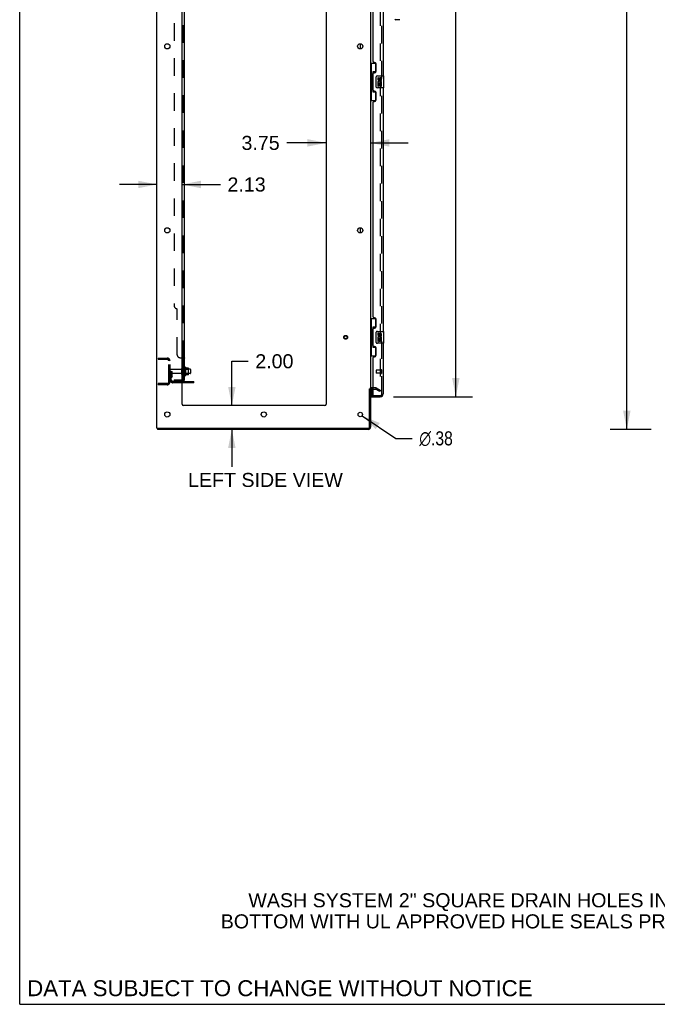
# Model space of a CAD drawing. Header units: inches. Extents: x 0 to 268, y 0 to 174.
# Tile 1 of 77: x 0 to 54, y 0 to 83. Entities that reach past the tile are written whole.
import ezdxf

# ---------------------------------------------------------------- set-up
doc = ezdxf.new("R2010")
doc.units = ezdxf.units.IN
doc.header["$LTSCALE"] = 14.749625
doc.header["$MEASUREMENT"] = 0
doc.linetypes.add('HIDDEN', pattern=[0.2, 0.1, -0.1])
doc.layers.get('0').update_dxf_attribs({"linetype": 'CONTINUOUS'})
for name, color, linetype in [('DEFAULT_2', 8, 'HIDDEN'), ('DIMENSIONS', 7, 'CONTINUOUS'), ('LEFTHAND_DOOR_ASSEMBLY', 7, 'CONTINUOUS'), ('RIGHTHAND_DOOR_ASSEMBLY', 7, 'CONTINUOUS'), ('SUBPANEL', 7, 'CONTINUOUS')]:
    doc.layers.add(name, color=color, linetype=linetype)
doc.styles.get("Standard").update_dxf_attribs({"font": 'arial.ttf'})
doc.styles.add('TEXTSTYLE_1', font='gdt', dxfattribs={"width": 0.8})
doc.dimstyles.new('DIMSTYLE_1', dxfattribs={"dimtxt": 1.183125, "dimasz": 1.5775, "dimexe": 0.09, "dimexo": 0.07, "dimgap": 0.0375, "dimtad": 0, "dimtih": 1, "dimtoh": 1, "dimzin": 4, "dimdsep": 46, "dimtxsty": 'Standard', "dimblk": '_FILLED', "dimblk1": '_FILLED', "dimblk2": '_FILLED', "dimcen": 0.09, "dimadec": 3, "dimazin": 1, "dimtfac": 1, "dimtdec": 3, "dimtofl": 0, "dimtmove": 0, "dimatfit": 3, "dimldrblk": '_FILLED', "dimfxl": 0, "dimtolj": 1, "dimtzin": 4, "dimarcsym": 0})
doc.dimstyles.new('DIMSTYLE_2', dxfattribs={"dimtxt": 1.183125, "dimasz": 1.5775, "dimexe": 0.09, "dimexo": 0.07, "dimgap": 0.09, "dimtad": 0, "dimtih": 1, "dimtoh": 1, "dimzin": 4, "dimdsep": 46, "dimtxsty": 'Standard', "dimblk": '_FILLED', "dimblk1": '_FILLED', "dimblk2": '_FILLED', "dimcen": 0.09, "dimadec": 3, "dimazin": 1, "dimtfac": 1, "dimtdec": 3, "dimtofl": 0, "dimtmove": 0, "dimatfit": 1, "dimldrblk": '_FILLED', "dimfxl": 0, "dimtolj": 1, "dimtzin": 4, "dimarcsym": 0})

# ---------------------------------------------------------------- blocks, each defined once
blk = doc.blocks.new('_FILLED')
at = {"color": 0, "linetype": 'ByBlock'}
blk.add_solid([(0, 0), (-1, 0.2), (-1, -0.2)], dxfattribs=at)
blk = doc.blocks.new('*D9')
at = {"layer": 'DIMENSIONS', "color": 2, "linetype": 'Continuous'}
for p, q in [((31.472, 125.657), (38.146, 125.657)), ((36.727, 125.657), (36.727, 90.335)), ((36.727, 51.157), (36.727, 86.194)), ((31.472, 51.157), (38.146, 51.157))]:
    blk.add_line(p, q, dxfattribs=at)
at = {"layer": 'DIMENSIONS', "color": 2, "linetype": 'Continuous', "xscale": 1.5775, "yscale": 1.5775, "zscale": 1.5775}
for p, rotation in [((36.727, 125.657), 90), ((36.727, 51.157), 270)]:
    blk.add_blockref('_FILLED', p, dxfattribs=dict(at, rotation=rotation))
at = {"layer": 'DIMENSIONS', "color": 2, "linetype": 'Continuous', "insert": (36.727, 89.744), "char_height": 1.1831, "width": 6.05197, "attachment_point": 2, "line_spacing_factor": 0.9}
blk.add_mtext('74.50\\PDOORS', dxfattribs=at)
blk = doc.blocks.new('*D12')
at = {"layer": 'DIMENSIONS', "color": 2, "linetype": 'Continuous'}
for p, q in [((17.868, 50.407), (17.868, 54.139)), ((17.868, 54.139), (19.248, 54.139)), ((17.868, 48.407), (17.868, 45.252))]:
    blk.add_line(p, q, dxfattribs=at)
at = {"layer": 'DIMENSIONS', "color": 2, "linetype": 'Continuous', "xscale": 1.5775, "yscale": 1.5775, "zscale": 1.5775}
for p, rotation in [((17.868, 50.407), 270), ((17.868, 48.407), 90)]:
    blk.add_blockref('_FILLED', p, dxfattribs=dict(at, rotation=rotation))
at = {"layer": 'DIMENSIONS', "color": 2, "linetype": 'Continuous', "insert": (19.84, 54.73), "char_height": 1.1831, "width": 3.21511, "attachment_point": 1, "line_spacing_factor": 0.9}
blk.add_mtext('2.00', dxfattribs=at)
blk = doc.blocks.new('*D13')
at = {"layer": 'DIMENSIONS', "color": 2, "linetype": 'Continuous'}
for p, q in [((11.556, 69.022), (8.401, 69.022)), ((13.681, 69.022), (16.908, 69.022))]:
    blk.add_line(p, q, dxfattribs=at)
at = {"layer": 'DIMENSIONS', "color": 2, "linetype": 'Continuous', "xscale": 1.5775, "yscale": 1.5775, "zscale": 1.5775}
blk.add_blockref('_FILLED', (11.556, 69.022), dxfattribs=at)
at = {"layer": 'DIMENSIONS', "color": 2, "linetype": 'Continuous', "xscale": 1.5775, "yscale": 1.5775, "zscale": 1.5775, "rotation": 180}
blk.add_blockref('_FILLED', (13.681, 69.022), dxfattribs=at)
at = {"layer": 'DIMENSIONS', "color": 2, "linetype": 'Continuous', "insert": (17.5, 69.613), "char_height": 1.1831, "width": 3.21511, "attachment_point": 1, "line_spacing_factor": 0.9}
blk.add_mtext('2.13', dxfattribs=at)
blk = doc.blocks.new('*D14')
at = {"layer": 'DIMENSIONS', "color": 2, "linetype": 'Continuous'}
for p, q in [((25.806, 72.524), (22.487, 72.524)), ((29.556, 72.524), (32.711, 72.524))]:
    blk.add_line(p, q, dxfattribs=at)
at = {"layer": 'DIMENSIONS', "color": 2, "linetype": 'Continuous', "xscale": 1.5775, "yscale": 1.5775, "zscale": 1.5775}
blk.add_blockref('_FILLED', (25.806, 72.524), dxfattribs=at)
at = {"layer": 'DIMENSIONS', "color": 2, "linetype": 'Continuous', "xscale": 1.5775, "yscale": 1.5775, "zscale": 1.5775, "rotation": 180}
blk.add_blockref('_FILLED', (29.556, 72.524), dxfattribs=at)
at = {"layer": 'DIMENSIONS', "color": 2, "linetype": 'Continuous', "insert": (21.895, 73.116), "char_height": 1.1831, "width": 3.21511, "attachment_point": 3, "line_spacing_factor": 0.9}
blk.add_mtext('3.75', dxfattribs=at)
blk = doc.blocks.new('*D18')
at = {"layer": 'DIMENSIONS', "color": 2, "linetype": 'Continuous'}
for p, q in [((53.166, 128.407), (49.713, 128.407)), ((51.132, 128.407), (51.132, 89.59)), ((51.132, 48.407), (51.132, 87.224)), ((53.166, 48.407), (49.713, 48.407))]:
    blk.add_line(p, q, dxfattribs=at)
at = {"layer": 'DIMENSIONS', "color": 2, "linetype": 'Continuous', "xscale": 1.5775, "yscale": 1.5775, "zscale": 1.5775}
for p, rotation in [((51.132, 128.407), 90), ((51.132, 48.407), 270)]:
    blk.add_blockref('_FILLED', p, dxfattribs=dict(at, rotation=rotation))
at = {"layer": 'DIMENSIONS', "color": 2, "linetype": 'Continuous', "insert": (51.132, 88.999), "char_height": 1.1831, "width": 4.13434, "attachment_point": 2, "line_spacing_factor": 0.9}
blk.add_mtext('80.00', dxfattribs=at)
blk = doc.blocks.new('*D23')
at = {"layer": 'DIMENSIONS', "color": 2, "linetype": 'Continuous'}
for p, q in [((28.837, 49.553), (31.685, 47.649)), ((31.685, 47.649), (33.066, 47.649))]:
    blk.add_line(p, q, dxfattribs=at)
at = {"layer": 'DIMENSIONS', "color": 2, "linetype": 'Continuous', "xscale": 1.5775, "yscale": 1.5775, "zscale": 1.5775, "rotation": 146.2425414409}
blk.add_blockref('_FILLED', (28.837, 49.553), dxfattribs=at)
at = {"layer": 'DIMENSIONS', "color": 2, "linetype": 'Continuous', "insert": (33.657, 48.241), "char_height": 1.18312, "width": 3.87338, "attachment_point": 1, "line_spacing_factor": 0.9, "style": 'TEXTSTYLE_1'}
blk.add_mtext('{\\fgdt;n}\\fArial;.38', dxfattribs=at)

msp = doc.modelspace()

# ---------------------------------------------------------------- linework, layer by layer
at = {"color": 7, "linetype": 'Continuous'}
for p, q in [((0, 0), (0, 173.525)), ((28.702, 80.44), (28.702, 80.875)), ((28.702, 64.94), (28.702, 65.375)), ((13.955, 53.638), (13.955, 52.926)), ((14.211, 53.56), (13.983, 53.56)), ((14.221, 53.027), (14.221, 53.538)), ((14.355, 53.47), (14.221, 53.47)), ((14.355, 53.095), (14.221, 53.095)), ((14.385, 53.44), (14.385, 53.125)), ((14.66, 52.334), (13.681, 52.334)), ((14.211, 53.005), (13.983, 53.005)), ((14.66, 52.334), (14.66, 52.438)), ((29.452, 51.824), (29.556, 51.824)), ((11.608, 48.511), (11.608, 48.407)), ((0, 0), (268.175, 0))]:
    msp.add_line(p, q, dxfattribs=at)
at = {"color": 3, "linetype": 'Continuous'}
for p, q in [((11.556, 48.511), (11.556, 128.303)), ((13.681, 50.532), (13.681, 124.907)), ((25.806, 124.907), (25.806, 50.532)), ((29.556, 124.959), (29.556, 51.855)), ((13.681, 52.438), (14.66, 52.438)), ((29.452, 48.601), (29.452, 51.825)), ((29.556, 51.824), (29.556, 48.596)), ((29.76, 51.803), (29.641, 51.803)), ((25.681, 50.407), (13.806, 50.407)), ((11.556, 48.511), (29.362, 48.511)), ((29.367, 48.407), (11.608, 48.407))]:
    msp.add_line(p, q, dxfattribs=at)
for centre, radius in [((12.431, 80.657), 0.219), ((28.681, 80.657), 0.219), ((12.431, 65.157), 0.219), ((28.681, 65.157), 0.219), ((12.431, 49.657), 0.219), ((20.556, 49.657), 0.219), ((28.681, 49.657), 0.188)]:
    msp.add_circle(centre, radius, dxfattribs=at)
at = {"color": 7, "linetype": 'Continuous'}
for centre, radius, start, end in [((13.705, 53.54), 0.055, 360, 115.90936), ((13.924, 53.616), 0.0384, 34.44966, 180), ((13.355, 53.282), 0.698, 23.96793, 30.66313), ((14.002, 53.57), 0.01, 203.96793, 270), ((14.211, 53.55), 0.01, 5.19383, 90), ((14.08, 53.538), 0.141, 0, 5.20805), ((14.355, 53.44), 0.03, 359.99999, 90), ((14.355, 53.125), 0.03, 270, 0.00001), ((13.705, 53.025), 0.055, 244.09064, 0), ((13.924, 52.948), 0.0384, 180, 325.55034), ((13.355, 53.282), 0.698, 329.33687, 336.03207), ((14.002, 52.995), 0.01, 90, 156.03207), ((14.211, 53.015), 0.01, 270, 354.80617), ((14.08, 53.027), 0.141, 354.79195, 360), ((29.367, 48.596), 0.085, 274.4898, 355.5102)]:
    msp.add_arc(centre, radius, start, end, dxfattribs=at)
at = {"color": 3, "linetype": 'Continuous'}
for centre, radius, start, end in [((29.641, 51.718), 0.085, 90, 180), ((13.806, 50.532), 0.125, 180, 270), ((25.681, 50.532), 0.125, 270, 360), ((29.362, 48.601), 0.09, 270, 360), ((29.367, 48.596), 0.189, 270, 360)]:
    msp.add_arc(centre, radius, start, end, dxfattribs=at)
at = {"layer": 'DEFAULT_2', "color": 8, "linetype": 'HIDDEN'}
for p, q in [((30.369, 125.142), (30.369, 51.673)), ((11.66, 54.407), (12.414, 54.407)), ((11.66, 54.407), (11.66, 54.303)), ((11.66, 54.303), (12.414, 54.303)), ((12.13, 54.407), (12.13, 54.303)), ((12.556, 52.404), (12.556, 54.161)), ((12.66, 52.404), (12.66, 54.161)), ((12.764, 53.282), (12.66, 53.282)), ((13.588, 53.447), (12.69, 53.447)), ((13.588, 53.117), (12.69, 53.117)), ((12.75, 52.942), (12.75, 53.282)), ((12.75, 53.107), (12.854, 53.107)), ((12.764, 53.282), (12.854, 53.282)), ((12.764, 52.581), (12.764, 53.282)), ((12.854, 52.942), (12.854, 53.282)), ((13.65, 53.025), (13.65, 53.54)), ((13.76, 53.025), (13.76, 53.54)), ((14.221, 53.47), (13.76, 53.47)), ((14.221, 53.095), (13.76, 53.095)), ((13.885, 53.616), (13.885, 52.948)), ((13.905, 53.466), (13.885, 53.486)), ((13.905, 53.099), (13.885, 53.079)), ((13.905, 53.466), (14.201, 53.466)), ((13.905, 53.466), (13.905, 53.099)), ((13.905, 53.099), (14.201, 53.099)), ((14.201, 53.466), (14.221, 53.486)), ((14.201, 53.466), (14.201, 53.099)), ((14.201, 53.099), (14.221, 53.079)), ((12.414, 52.261), (11.66, 52.261)), ((11.66, 52.261), (11.66, 52.157)), ((12.13, 52.261), (12.13, 52.157)), ((12.748, 52.936), (12.699, 52.868)), ((12.833, 52.875), (12.784, 52.807)), ((13.681, 52.438), (12.907, 52.438)), ((13.681, 52.334), (12.907, 52.334)), ((14.157, 52.334), (14.157, 52.438)), ((14.413, 52.334), (14.413, 52.438)), ((12.414, 52.157), (11.66, 52.157)), ((29.961, 51.907), (29.641, 51.907)), ((29.76, 51.803), (29.961, 51.803)), ((30.317, 51.603), (29.977, 51.799)), ((30.029, 51.889), (30.369, 51.693)), ((30.369, 51.693), (30.317, 51.603)), ((30.344, 51.655), (30.346, 51.654))]:
    msp.add_line(p, q, dxfattribs=at)
for points in [[(30.351, 51.653), (30.351, 51.653), (30.349, 51.653), (30.347, 51.653), (30.346, 51.654)], [(30.369, 51.673), (30.369, 51.67), (30.368, 51.668), (30.368, 51.666), (30.367, 51.664), (30.366, 51.662), (30.365, 51.66), (30.364, 51.658), (30.362, 51.657), (30.361, 51.656), (30.359, 51.655), (30.357, 51.654), (30.355, 51.653), (30.353, 51.653), (30.351, 51.653)]]:
    msp.add_lwpolyline(points, dxfattribs=at)
for radius in [0.164, 0.124]:
    msp.add_circle((27.452, 56.157), radius, dxfattribs=at)
for centre, radius, start, end in [((12.414, 54.161), 0.246, 0, 90), ((12.414, 54.161), 0.142, 0, 90), ((12.69, 53.417), 0.03, 90, 180), ((12.69, 53.147), 0.03, 180, 270), ((13.588, 53.51), 0.0625, 270, 360), ((13.588, 53.055), 0.0625, 0, 90), ((13.705, 53.54), 0.055, 115.90936, 180), ((12.414, 52.404), 0.246, 270, 360), ((12.414, 52.404), 0.142, 270, 360), ((12.868, 52.746), 0.208, 144.24611, 180), ((12.907, 52.581), 0.246, 180, 270), ((12.74, 52.942), 0.01, 324.24611, 360), ((12.868, 52.746), 0.104, 144.24611, 180), ((12.907, 52.581), 0.142, 180, 270), ((12.74, 52.942), 0.114, 324.24611, 360), ((13.705, 53.025), 0.055, 180, 244.09064), ((29.641, 51.718), 0.189, 90, 180), ((29.961, 51.77), 0.137, 60, 90), ((29.961, 51.77), 0.033, 60, 90)]:
    msp.add_arc(centre, radius, start, end, dxfattribs=at)
at = {"layer": 'LEFTHAND_DOOR_ASSEMBLY', "color": 8, "linetype": 'HIDDEN'}
for p, q in [((30.51, 51.404), (30.51, 125.411)), ((30.01, 53.375), (30.01, 53.147)), ((30.467, 53.385), (30.02, 53.385)), ((30.467, 53.137), (30.02, 53.137)), ((30.467, 53.403), (30.467, 53.119)), ((29.78, 51.261), (30.368, 51.261))]:
    msp.add_line(p, q, dxfattribs=at)
at = {"layer": 'LEFTHAND_DOOR_ASSEMBLY', "color": 3, "linetype": 'Continuous'}
for p, q in [((30.614, 98.657), (30.614, 78.157)), ((29.76, 79.365), (29.76, 97.45)), ((29.88, 79.305), (29.82, 79.305)), ((30.01, 78.555), (30.01, 79.175)), ((29.76, 76.95), (29.76, 78.365)), ((29.82, 78.425), (29.88, 78.425)), ((30.614, 77.157), (30.614, 56.657)), ((29.88, 76.89), (29.82, 76.89)), ((30.01, 76.14), (30.01, 76.76)), ((29.76, 57.865), (29.76, 75.95)), ((29.82, 76.01), (29.88, 76.01)), ((29.88, 57.805), (29.82, 57.805)), ((30.01, 57.055), (30.01, 57.675)), ((29.76, 55.45), (29.76, 56.865)), ((29.82, 56.925), (29.88, 56.925)), ((30.614, 55.657), (30.614, 51.404)), ((29.88, 55.39), (29.82, 55.39)), ((30.01, 54.64), (30.01, 55.26)), ((29.76, 51.281), (29.76, 54.45)), ((29.82, 54.51), (29.88, 54.51)), ((29.635, 51.157), (30.368, 51.157))]:
    msp.add_line(p, q, dxfattribs=at)
at = {"layer": 'LEFTHAND_DOOR_ASSEMBLY', "color": 7, "linetype": 'Continuous'}
for p, q in [((31.96, 82.895), (31.677, 82.895)), ((29.556, 79.232), (29.997, 79.232)), ((29.595, 79.232), (29.595, 78.207)), ((29.96, 79.232), (29.96, 78.452)), ((29.574, 78.207), (29.696, 78.207)), ((29.574, 78.207), (29.574, 77.107)), ((29.696, 78.237), (29.696, 78.258)), ((29.696, 77.107), (29.696, 78.207)), ((29.96, 78.497), (29.733, 78.497)), ((29.733, 78.497), (29.733, 76.817)), ((30.019, 77.257), (30.019, 78.057)), ((30.119, 78.157), (30.659, 78.157)), ((30.22, 78.003), (30.157, 78.003)), ((30.157, 78.003), (30.157, 77.867)), ((30.22, 77.867), (30.22, 78.003)), ((30.285, 77.929), (30.285, 77.86)), ((30.674, 77.172), (30.674, 78.142)), ((29.574, 77.107), (29.696, 77.107)), ((29.595, 77.107), (29.595, 76.082)), ((30.659, 77.157), (30.119, 77.157)), ((30.175, 77.542), (30.157, 77.542)), ((30.157, 77.542), (30.157, 77.311)), ((30.157, 77.311), (30.22, 77.311)), ((30.21, 77.542), (30.237, 77.561)), ((30.21, 77.542), (30.471, 77.542)), ((30.22, 77.479), (30.285, 77.479)), ((30.22, 77.311), (30.22, 77.479)), ((30.285, 77.479), (30.285, 77.343)), ((30.285, 77.343), (30.346, 77.343)), ((30.346, 77.867), (30.346, 77.909)), ((30.346, 77.479), (30.408, 77.479)), ((30.346, 77.343), (30.346, 77.479)), ((30.401, 77.578), (30.458, 77.553)), ((30.408, 77.909), (30.408, 77.772)), ((30.408, 77.772), (30.471, 77.772)), ((30.408, 77.479), (30.408, 77.311)), ((30.408, 77.311), (30.471, 77.311)), ((30.471, 77.772), (30.471, 77.909)), ((30.471, 77.311), (30.471, 77.542)), ((29.696, 77.056), (29.696, 77.077)), ((29.733, 76.817), (29.96, 76.817)), ((29.96, 76.862), (29.96, 76.082)), ((29.556, 76.082), (29.997, 76.082)), ((29.556, 57.732), (29.997, 57.732)), ((29.595, 57.732), (29.595, 56.707)), ((29.96, 57.732), (29.96, 56.952)), ((29.574, 56.707), (29.696, 56.707)), ((29.574, 56.707), (29.574, 55.607)), ((29.696, 56.737), (29.696, 56.758)), ((29.696, 55.607), (29.696, 56.707)), ((29.96, 56.997), (29.733, 56.997)), ((29.733, 56.997), (29.733, 55.317)), ((30.019, 55.757), (30.019, 56.557)), ((30.119, 56.657), (30.659, 56.657)), ((30.22, 56.503), (30.157, 56.503)), ((30.157, 56.503), (30.157, 56.367)), ((30.22, 56.367), (30.22, 56.503)), ((30.285, 56.429), (30.285, 56.36)), ((30.346, 56.367), (30.346, 56.409)), ((30.408, 56.409), (30.408, 56.272)), ((30.471, 56.272), (30.471, 56.409)), ((30.674, 55.672), (30.674, 56.642)), ((29.574, 55.607), (29.696, 55.607)), ((29.595, 55.607), (29.595, 54.582)), ((29.696, 55.556), (29.696, 55.577)), ((30.659, 55.657), (30.119, 55.657)), ((30.175, 56.042), (30.157, 56.042)), ((30.157, 56.042), (30.157, 55.811)), ((30.157, 55.811), (30.22, 55.811)), ((30.21, 56.042), (30.237, 56.061)), ((30.21, 56.042), (30.471, 56.042)), ((30.22, 55.979), (30.285, 55.979)), ((30.22, 55.811), (30.22, 55.979)), ((30.285, 55.979), (30.285, 55.843)), ((30.285, 55.843), (30.346, 55.843)), ((30.346, 55.979), (30.408, 55.979)), ((30.346, 55.843), (30.346, 55.979)), ((30.401, 56.078), (30.458, 56.053)), ((30.408, 56.272), (30.471, 56.272)), ((30.408, 55.979), (30.408, 55.811)), ((30.408, 55.811), (30.471, 55.811)), ((30.471, 55.811), (30.471, 56.042)), ((29.733, 55.317), (29.96, 55.317)), ((29.96, 55.362), (29.96, 54.582)), ((29.556, 54.582), (29.997, 54.582)), ((29.635, 51.803), (29.635, 51.281)), ((29.635, 51.261), (29.775, 51.261)), ((29.635, 51.261), (29.635, 51.157))]:
    msp.add_line(p, q, dxfattribs=at)
for points in [[(29.733, 78.473), (29.733, 78.47), (29.734, 78.466), (29.735, 78.462), (29.736, 78.458), (29.738, 78.453), (29.74, 78.448), (29.742, 78.443), (29.745, 78.437), (29.749, 78.43), (29.753, 78.423), (29.757, 78.416), (29.762, 78.408), (29.767, 78.4), (29.769, 78.396)], [(30.019, 78.057), (30.02, 78.063), (30.02, 78.07), (30.021, 78.076), (30.022, 78.082), (30.024, 78.088), (30.026, 78.093)], [(30.026, 77.221), (30.024, 77.227), (30.022, 77.233), (30.021, 77.239), (30.02, 77.245), (30.02, 77.251), (30.019, 77.257)], [(29.769, 76.918), (29.767, 76.915), (29.762, 76.906), (29.757, 76.898), (29.753, 76.891), (29.749, 76.884), (29.745, 76.878), (29.742, 76.872), (29.74, 76.866), (29.738, 76.861), (29.736, 76.856), (29.735, 76.852), (29.734, 76.848), (29.733, 76.844), (29.733, 76.841)], [(29.733, 56.973), (29.733, 56.97), (29.734, 56.966), (29.735, 56.962), (29.736, 56.958), (29.738, 56.953), (29.74, 56.948), (29.742, 56.943), (29.745, 56.937), (29.749, 56.93), (29.753, 56.923), (29.757, 56.916), (29.762, 56.908), (29.767, 56.9), (29.769, 56.896)], [(30.019, 56.557), (30.02, 56.563), (30.02, 56.57), (30.021, 56.576), (30.022, 56.582), (30.024, 56.588), (30.026, 56.593)], [(30.026, 55.721), (30.024, 55.727), (30.022, 55.733), (30.021, 55.739), (30.02, 55.745), (30.02, 55.751), (30.019, 55.757)], [(29.769, 55.418), (29.767, 55.415), (29.762, 55.406), (29.757, 55.398), (29.753, 55.391), (29.749, 55.384), (29.745, 55.378), (29.742, 55.372), (29.74, 55.366), (29.738, 55.361), (29.736, 55.356), (29.735, 55.352), (29.734, 55.348), (29.733, 55.344), (29.733, 55.341)]]:
    msp.add_lwpolyline(points, dxfattribs=at)
for centre, radius, start, end in [((31.677, 82.974), 0.0787, 180, 270), ((31.96, 82.974), 0.0787, 270, 315), ((30.119, 78.057), 0.1, 90, 158.79459), ((30.377, 77.909), 0.0943, 68.69989, 167.43379), ((30.377, 77.909), 0.0314, 0, 180.04847), ((30.377, 77.909), 0.0943, 0, 68.67039), ((30.659, 78.142), 0.015, 0, 90), ((30.119, 77.257), 0.1, 201.20502, 270), ((30.251, 77.867), 0.0943, 180, 360), ((30.311, 77.615), 0.154, 161.41988, 206.19629), ((30.314, 77.615), 0.157, 336.59665, 161.87913), ((30.314, 77.615), 0.157, 205.73705, 207.8532), ((30.251, 77.867), 0.0314, 180, 261.22946), ((30.314, 77.615), 0.0943, 336.59665, 215.11217), ((30.251, 77.872), 0.0362, 263.42855, 341.76278), ((30.659, 77.172), 0.015, 270, 360), ((30.119, 56.557), 0.1, 90, 158.79459), ((30.377, 56.409), 0.0943, 68.69989, 167.43379), ((30.377, 56.409), 0.0314, 0, 180.04847), ((30.377, 56.409), 0.0943, 0, 68.67039), ((30.659, 56.642), 0.015, 0, 90), ((30.119, 55.757), 0.1, 201.20502, 270), ((30.251, 56.367), 0.0943, 180, 360), ((30.311, 56.115), 0.154, 161.41988, 206.19629), ((30.314, 56.115), 0.157, 336.59665, 161.87913), ((30.314, 56.115), 0.157, 205.73705, 207.8532), ((30.251, 56.367), 0.0314, 180, 261.22946), ((30.314, 56.115), 0.0943, 336.59665, 215.11217), ((30.251, 56.372), 0.0362, 263.42855, 341.76278), ((30.659, 55.672), 0.015, 270, 360), ((29.655, 51.281), 0.02, 180, 257.14286), ((30.45, 51.547), 0.26, 267.40631, 270)]:
    msp.add_arc(centre, radius, start, end, dxfattribs=at)
at = {"layer": 'LEFTHAND_DOOR_ASSEMBLY', "color": 3, "linetype": 'Continuous'}
for centre, radius, start, end in [((29.82, 79.365), 0.06, 180, 270), ((29.88, 79.175), 0.13, 0, 90), ((29.82, 78.365), 0.06, 90, 180), ((29.88, 78.555), 0.13, 270, 360), ((29.82, 76.95), 0.06, 180, 270), ((29.88, 76.76), 0.13, 0, 90), ((29.82, 75.95), 0.06, 90, 180), ((29.88, 76.14), 0.13, 270, 360), ((29.82, 57.865), 0.06, 180, 270), ((29.88, 57.675), 0.13, 0, 90), ((29.82, 56.865), 0.06, 90, 180), ((29.88, 57.055), 0.13, 270, 360), ((29.82, 55.45), 0.06, 180, 270), ((29.88, 55.26), 0.13, 0, 90), ((29.82, 54.45), 0.06, 90, 180), ((29.88, 54.64), 0.13, 270, 360), ((30.368, 51.404), 0.246, 270, 360), ((29.78, 51.281), 0.02, 180, 270)]:
    msp.add_arc(centre, radius, start, end, dxfattribs=at)
at = {"layer": 'LEFTHAND_DOOR_ASSEMBLY', "color": 8, "linetype": 'HIDDEN'}
for centre, radius, start, end in [((30.02, 53.375), 0.01, 90, 180), ((30.02, 53.147), 0.01, 180, 270), ((30.489, 53.403), 0.0215, 0, 180), ((30.489, 53.119), 0.0215, 180, 360), ((30.368, 51.404), 0.142, 270, 360)]:
    msp.add_arc(centre, radius, start, end, dxfattribs=at)
at = {"layer": 'LEFTHAND_DOOR_ASSEMBLY', "color": 7, "linetype": 'Continuous'}
for centre, start_param, end_param in [((29.8, 78.248), 0.699287, 1.51401), ((29.8, 78.248), -4.655602, -3.84088), ((29.8, 77.067), 0.699287, 1.51401), ((29.8, 77.067), -4.655602, -3.84088), ((29.8, 56.748), 0.699287, 1.51401), ((29.8, 56.748), -4.655602, -3.84088), ((29.8, 55.567), 0.699287, 1.51401), ((29.8, 55.567), -4.655602, -3.84088)]:
    msp.add_ellipse(centre, major_axis=(0, 0.18), ratio=0.579493, start_param=start_param, end_param=end_param, dxfattribs=at)
at = {"layer": 'RIGHTHAND_DOOR_ASSEMBLY', "color": 8, "linetype": 'HIDDEN'}
for p, q in [((30.51, 51.404), (30.51, 125.411)), ((29.78, 51.261), (30.368, 51.261))]:
    msp.add_line(p, q, dxfattribs=at)
at = {"layer": 'RIGHTHAND_DOOR_ASSEMBLY', "color": 7, "linetype": 'Continuous'}
msp.add_arc((31.677, 82.974), 0.0787, 192.35361, 270, dxfattribs=at)
at = {"layer": 'RIGHTHAND_DOOR_ASSEMBLY', "color": 8, "linetype": 'HIDDEN'}
msp.add_arc((30.368, 51.404), 0.142, 270, 360, dxfattribs=at)
at = {"layer": 'SUBPANEL', "color": 3, "linetype": 'Continuous'}
for p, q in [((13.885, 52.563), (13.885, 124.251)), ((13.681, 54.438), (13.831, 54.438))]:
    msp.add_line(p, q, dxfattribs=at)
at = {"layer": 'SUBPANEL', "color": 8, "linetype": 'HIDDEN'}
for p, q in [((13.76, 54.403), (13.76, 122.411)), ((13.01, 118.001), (13.01, 58.813)), ((13.26, 54.688), (13.26, 58.563)), ((13.51, 54.438), (13.681, 54.438)), ((13.736, 54.428), (13.737, 54.426)), ((13.737, 54.426), (13.739, 54.424)), ((13.754, 54.413), (13.756, 54.411)), ((13.758, 54.409), (13.759, 54.408)), ((13.76, 54.406), (13.76, 54.405)), ((13.76, 54.405), (13.76, 54.403)), ((13.76, 54.041), (13.885, 54.041)), ((13.76, 53.76), (13.885, 53.76)), ((13.76, 53.532), (13.885, 53.532)), ((13.01, 52.563), (13.648, 52.563)), ((13.01, 52.563), (13.01, 52.438)), ((13.648, 52.438), (13.01, 52.438)), ((13.26, 52.563), (13.26, 52.438)), ((13.784, 52.563), (13.735, 52.604)), ((13.76, 53.032), (13.885, 53.032)), ((13.76, 52.584), (13.76, 52.583)), ((13.76, 52.565), (13.76, 52.563))]:
    msp.add_line(p, q, dxfattribs=at)
at = {"layer": 'SUBPANEL', "color": 7, "linetype": 'Continuous'}
for p, q in [((13.76, 54.403), (13.885, 54.403)), ((13.76, 52.563), (13.76, 54.403)), ((13.76, 52.563), (13.885, 52.563)), ((13.831, 52.525), (13.784, 52.563))]:
    msp.add_line(p, q, dxfattribs=at)
at = {"layer": 'SUBPANEL', "color": 8, "linetype": 'HIDDEN'}
for points in [[(13.735, 54.438), (13.734, 54.436), (13.734, 54.435), (13.734, 54.433), (13.735, 54.431), (13.735, 54.429)], [(13.74, 54.423), (13.742, 54.421), (13.744, 54.42)], [(13.834, 54.437), (13.836, 54.435), (13.839, 54.433)], [(13.873, 54.418), (13.876, 54.416), (13.879, 54.414)], [(13.884, 54.408), (13.885, 54.406), (13.885, 54.405), (13.885, 54.403)], [(13.82, 52.563), (13.82, 52.563), (13.82, 52.563), (13.82, 52.563), (13.819, 52.563), (13.819, 52.563), (13.819, 52.563), (13.818, 52.564), (13.817, 52.564), (13.817, 52.564), (13.816, 52.564), (13.815, 52.564), (13.815, 52.564), (13.814, 52.564), (13.813, 52.564), (13.812, 52.565), (13.812, 52.565), (13.811, 52.565), (13.81, 52.565), (13.809, 52.565), (13.808, 52.565), (13.807, 52.566), (13.806, 52.566), (13.806, 52.566), (13.805, 52.566), (13.804, 52.567), (13.803, 52.567), (13.802, 52.567), (13.801, 52.567), (13.8, 52.568), (13.799, 52.568), (13.798, 52.568), (13.797, 52.569), (13.796, 52.569), (13.795, 52.569), (13.794, 52.569), (13.793, 52.57), (13.792, 52.57), (13.791, 52.571), (13.79, 52.571), (13.789, 52.571), (13.788, 52.572), (13.787, 52.572), (13.786, 52.572), (13.784, 52.573), (13.783, 52.573), (13.782, 52.574), (13.781, 52.574), (13.78, 52.575), (13.779, 52.575), (13.778, 52.575), (13.777, 52.576), (13.776, 52.576), (13.775, 52.577), (13.774, 52.577), (13.773, 52.578), (13.772, 52.578), (13.771, 52.578), (13.77, 52.579), (13.77, 52.579), (13.769, 52.58), (13.768, 52.58), (13.767, 52.58), (13.766, 52.581), (13.765, 52.581), (13.765, 52.582), (13.764, 52.582), (13.763, 52.582), (13.762, 52.583), (13.762, 52.583), (13.761, 52.584), (13.76, 52.584), (13.76, 52.584), (13.759, 52.585), (13.758, 52.585), (13.758, 52.585), (13.757, 52.586), (13.757, 52.586), (13.756, 52.586), (13.756, 52.586), (13.756, 52.586)], [(13.756, 52.586), (13.756, 52.586), (13.756, 52.586), (13.757, 52.586), (13.757, 52.586), (13.757, 52.586), (13.758, 52.585), (13.758, 52.585), (13.759, 52.585), (13.759, 52.584), (13.76, 52.584)], [(13.817, 52.563), (13.817, 52.563), (13.818, 52.563), (13.818, 52.563), (13.819, 52.563), (13.819, 52.563), (13.82, 52.563), (13.82, 52.563), (13.82, 52.563)]]:
    msp.add_lwpolyline(points, dxfattribs=at)
at = {"layer": 'SUBPANEL', "color": 7, "linetype": 'Continuous'}
for points in [[(13.735, 54.438), (13.734, 54.436), (13.734, 54.435), (13.734, 54.433), (13.735, 54.431), (13.735, 54.429), (13.736, 54.428), (13.737, 54.426), (13.739, 54.424), (13.74, 54.423), (13.742, 54.421), (13.744, 54.42), (13.746, 54.419), (13.75, 54.416)], [(13.75, 54.416), (13.752, 54.414), (13.754, 54.413), (13.756, 54.411), (13.758, 54.409), (13.759, 54.408), (13.76, 54.406), (13.76, 54.405), (13.76, 54.403)], [(13.735, 52.604), (13.734, 52.604), (13.734, 52.603), (13.734, 52.602), (13.735, 52.601), (13.735, 52.599), (13.736, 52.598), (13.737, 52.596), (13.739, 52.595), (13.74, 52.593), (13.742, 52.591), (13.746, 52.587)], [(13.746, 52.587), (13.748, 52.585), (13.75, 52.582), (13.752, 52.58), (13.754, 52.577), (13.756, 52.575)], [(13.756, 52.575), (13.758, 52.572), (13.759, 52.57), (13.76, 52.567), (13.76, 52.565)]]:
    msp.add_lwpolyline(points, dxfattribs=at)
at = {"layer": 'SUBPANEL', "color": 3, "linetype": 'Continuous'}
for points in [[(13.831, 54.438), (13.834, 54.437), (13.836, 54.435), (13.839, 54.433), (13.843, 54.431), (13.847, 54.43), (13.851, 54.428), (13.859, 54.425)], [(13.859, 54.425), (13.862, 54.423), (13.866, 54.421), (13.869, 54.42), (13.873, 54.418), (13.876, 54.416), (13.879, 54.414), (13.881, 54.412), (13.883, 54.41), (13.884, 54.408), (13.885, 54.406), (13.885, 54.405), (13.885, 54.403)], [(13.831, 52.525), (13.834, 52.527), (13.836, 52.53), (13.839, 52.532), (13.843, 52.534), (13.847, 52.536), (13.851, 52.538), (13.855, 52.54)], [(13.855, 52.54), (13.862, 52.543), (13.866, 52.545), (13.869, 52.546), (13.873, 52.548), (13.876, 52.55), (13.879, 52.552), (13.881, 52.554), (13.883, 52.556), (13.884, 52.558), (13.885, 52.56), (13.885, 52.562), (13.885, 52.563)]]:
    msp.add_lwpolyline(points, dxfattribs=at)
at = {"layer": 'SUBPANEL', "color": 8, "linetype": 'HIDDEN'}
for centre, radius, start, end in [((13.26, 58.813), 0.25, 180, 270), ((13.51, 54.688), 0.25, 180, 270), ((13.648, 52.675), 0.112, 270, 287.1415), ((13.648, 52.675), 0.237, 270, 278.00542), ((13.648, 52.675), 0.237, 320.56585, 360)]:
    msp.add_arc(centre, radius, start, end, dxfattribs=at)
at = {"layer": 'SUBPANEL', "color": 7, "linetype": 'Continuous'}
msp.add_arc((13.648, 52.675), 0.112, 287.1415, 360, dxfattribs=at)
at = {"layer": 'SUBPANEL', "color": 3, "linetype": 'Continuous'}
msp.add_arc((13.648, 52.675), 0.237, 278.00542, 320.56585, dxfattribs=at)

# ---------------------------------------------------------------- texts
at = {"layer": 'DIMENSIONS', "color": 2, "linetype": 'Continuous', "attachment_point": 2, "line_spacing_factor": 0.9}
for s, insert, char_height, width in [('LEFT SIDE VIEW', (20.695, 44.738), 1.18312, 13.00998), ('WASH SYSTEM 2" SQUARE DRAIN HOLES IN THE\\PBOTTOM WITH UL APPROVED HOLE SEALS PROVIDED', (38.833, 9.35), 1.18312, 43.71845), ('DATA SUBJECT TO CHANGE WITHOUT NOTICE', (21.911, 2.026), 1.34088, 42.47932)]:
    msp.add_mtext(s, dxfattribs=dict(at, insert=insert, char_height=char_height, width=width))

# ---------------------------------------------------------------- dimensions: what is measured, and where the dimension line sits
at = {"layer": 'DIMENSIONS', "color": 2, "linetype": 'Continuous'}
for base, p1, p2, angle, picture, middle in [((51.132, 48.407), (53.236, 128.407), (53.236, 48.407), 270, '*D18', (51.125, 88.401)), ((17.868, 50.407), (11.668, 48.407), (13.806, 50.407), 90, '*D12', (21.433, 54.132))]:
    dim = msp.add_linear_dim(base=base, p1=p1, p2=p2, angle=angle, dimstyle='DIMSTYLE_1', dxfattribs=at)
    dim.commit()
    dim.dimension.update_dxf_attribs({"geometry": picture, "text_midpoint": middle, "dimtype": 160})
dim = msp.add_linear_dim(base=(36.727, 51.157), p1=(31.402, 125.657), p2=(31.402, 51.157), angle=270, text='<>\\PDOORS', dimstyle='DIMSTYLE_1', dxfattribs=at)
dim.commit()
dim.dimension.update_dxf_attribs({"geometry": '*D9', "text_midpoint": (36.727, 88.265), "dimtype": 160})
for base, p1, p2, picture, middle in [((29.556, 72.524), (25.806, 50.532), (29.556, 51.855), '*D14', (20.29, 72.517)), ((13.681267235, 69.021619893), (11.556267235, 48.511162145), (13.681267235, 50.532162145), '*D13', (19.092483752, 69.015024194))]:
    dim = msp.add_linear_dim(base=base, p1=p1, p2=p2, dimstyle='DIMSTYLE_1', dxfattribs=at)
    dim.commit()
    dim.dimension.update_dxf_attribs({"geometry": picture, "text_midpoint": middle, "dimtype": 160})
dim = msp.add_diameter_dim_2p(p1=(28.837, 49.553), p2=(28.525, 49.761), text='%%c<>', dimstyle='DIMSTYLE_2', override={"dimpost": '<>'}, dxfattribs=at)
dim.commit()
dim.dimension.update_dxf_attribs({"geometry": '*D23', "text_midpoint": (35.594, 47.649), "dimtype": 163})

doc.saveas('drawing.dxf')
